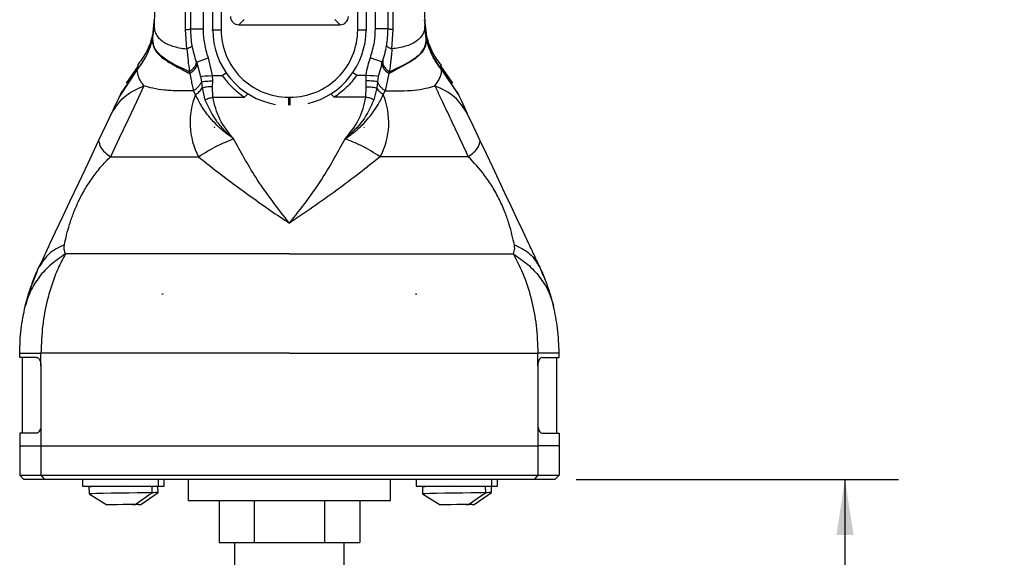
# Model space of a CAD drawing. Header units: millimetres. Extents: x 13 to 546, y 13 to 419.
# Tile 10 of 19: x 300 to 417, y 165 to 229. Entities that reach past the tile are written whole.
import ezdxf

# ---------------------------------------------------------------- set-up
doc = ezdxf.new("R2010")
doc.units = ezdxf.units.MM
doc.header["$LTSCALE"] = 2
doc.linetypes.add('SLD-Solid', pattern=[0])
doc.layers.add('DIMENSIONS', color=140, linetype='SLD-Solid', lineweight=25)
doc.styles.add('SLDTEXTSTYLE0', font='VERDANA.TTF')
doc.dimstyles.new('SLDDIMSTYLE0', dxfattribs={"dimtxt": 4.316016, "dimasz": 6.604, "dimexe": 0, "dimexo": 0.0625, "dimgap": 1.079004, "dimtad": 0, "dimtih": 1, "dimtoh": 1, "dimrnd": 1e-09, "dimzin": 12, "dimdsep": 46, "dimtxsty": 'SLDTEXTSTYLE0', "dimsah": 1, "dimcen": 0.09, "dimadec": 0, "dimazin": 3, "dimtfac": 1, "dimtofl": 0, "dimtmove": 0, "dimatfit": 3, "dimfxl": 0, "dimfrac": 2, "dimtolj": 1, "dimtzin": 12, "dimarcsym": 0})

# ---------------------------------------------------------------- blocks, each defined once
blk = doc.blocks.new('_D_6')
at = {"layer": 'DIMENSIONS'}
for p, q in [((366.07, 174.24), (404.3, 174.24)), ((397.95, 174.24), (397.95, 129.49)), ((397.95, 93.52), (397.95, 115.77)), ((400.78, 92.11), (397.95, 93.52)), ((395.13, 89.28), (400.78, 92.11)), ((397.95, 87.87), (395.13, 89.28)), ((397.95, 58.76), (397.95, 87.87)), ((339.57, 58.76), (404.3, 58.76))]:
    blk.add_line(p, q, dxfattribs=at)
for points in [[(397.95, 174.24), (396.94, 167.64), (398.97, 167.64)], [(397.95, 58.76), (398.97, 65.36), (396.94, 65.36)]]:
    blk.add_solid(points, dxfattribs=at)
at = {"layer": 'DIMENSIONS', "char_height": 4.2333, "attachment_point": 1, "style": 'SLDTEXTSTYLE0'}
for s, insert in [('16.4FT / 5M', (380.74, 128.01)), ('CABLE LENGTH', (376.25, 121.15))]:
    blk.add_mtext(s, dxfattribs=dict(at, insert=insert))

msp = doc.modelspace()

# ---------------------------------------------------------------- linework, layer by layer
for p, q in [((322.936, 227.643), (322.936, 298.843)), ((323.932, 298.843), (323.932, 227.643)), ((340.137, 227.643), (340.137, 298.843)), ((341.133, 298.843), (341.133, 227.643)), ((320.335, 227.743), (320.335, 296.237)), ((321.834, 227.743), (321.835, 296.237)), ((342.235, 227.743), (342.235, 296.237)), ((343.735, 227.743), (343.735, 296.237)), ((316.013, 229.862), (315.975, 228.123)), ((348.056, 229.862), (348.094, 228.123)), ((315.79, 226.61), (315.953, 227.929)), ((315.796, 226.653), (315.953, 227.941)), ((315.976, 228.152), (315.806, 226.722)), ((315.814, 226.807), (315.978, 228.595)), ((315.953, 227.941), (315.975, 228.123)), ((315.953, 227.929), (315.975, 228.105)), ((315.975, 228.123), (315.975, 228.105)), ((315.988, 228.71), (315.99, 228.784)), ((326.031, 228.243), (326.651, 228.863)), ((326.031, 228.243), (338.038, 228.243)), ((337.418, 228.863), (338.038, 228.243)), ((348.078, 228.833), (348.251, 227.228)), ((348.081, 228.71), (348.079, 228.784)), ((348.263, 226.722), (348.091, 228.595)), ((348.093, 228.152), (348.263, 226.722)), ((348.094, 228.123), (348.094, 228.105)), ((348.116, 227.94), (348.094, 228.123)), ((348.116, 227.929), (348.094, 228.105)), ((348.096, 228.555), (348.273, 226.687)), ((348.273, 226.653), (348.116, 227.94)), ((348.279, 226.61), (348.116, 227.929)), ((315.79, 226.61), (315.796, 226.653)), ((315.796, 226.653), (315.806, 226.722)), ((315.806, 226.722), (315.796, 226.687)), ((319.866, 225.386), (319.709, 227.674)), ((320.335, 227.743), (321.834, 227.743)), ((322.841, 227.643), (322.936, 227.643)), ((322.936, 227.643), (323.932, 227.643)), ((340.137, 227.643), (341.133, 227.643)), ((341.133, 227.643), (341.228, 227.643)), ((343.735, 227.743), (342.235, 227.743)), ((344.203, 225.386), (344.36, 227.674)), ((348.273, 226.653), (348.263, 226.722)), ((348.263, 226.722), (348.273, 226.687)), ((315.79, 226.61), (315.779, 226.573)), ((348.279, 226.61), (348.29, 226.573)), ((322.919, 222.233), (322.431, 224.307)), ((314.086, 223.372), (312.65, 221.29)), ((321.018, 223.801), (321.066, 223.818)), ((321.018, 223.801), (321.083, 223.576)), ((321.038, 223.819), (321.099, 223.572)), ((321.083, 223.576), (321.503, 222.117)), ((342.986, 223.575), (342.566, 222.117)), ((342.969, 223.568), (343.032, 223.82)), ((343.051, 223.801), (342.986, 223.575)), ((343.051, 223.801), (343.004, 223.818)), ((351.419, 221.291), (349.983, 223.372)), ((313.988, 222.912), (311.976, 219.939)), ((311.991, 219.971), (313.994, 222.95)), ((313.988, 222.912), (313.994, 222.95)), ((320.232, 222.44), (320.166, 222.663)), ((321.503, 222.117), (321.588, 221.477)), ((322.919, 222.233), (324.051, 222.233)), ((322.946, 221.568), (322.919, 222.233)), ((324.051, 222.233), (324.436, 222.499)), ((340.018, 222.233), (339.633, 222.499)), ((341.15, 222.233), (340.018, 222.233)), ((341.123, 221.568), (341.15, 222.233)), ((342.566, 222.117), (342.481, 221.477)), ((343.837, 222.44), (343.415, 220.403)), ((343.837, 222.44), (343.903, 222.663)), ((350.081, 222.912), (350.075, 222.95)), ((352.078, 219.971), (350.075, 222.95)), ((350.081, 222.912), (352.093, 219.939)), ((321.588, 221.477), (321.678, 220.735)), ((322.909, 220.853), (322.946, 221.568)), ((322.95, 219.627), (322.909, 220.853)), ((341.119, 219.627), (341.16, 220.853)), ((341.16, 220.853), (341.123, 221.568)), ((342.481, 221.477), (342.391, 220.735)), ((320.893, 219.947), (320.654, 220.403)), ((321.678, 220.735), (322.013, 219.32)), ((322.95, 219.627), (326.722, 219.627)), ((327.068, 220.012), (326.722, 219.627)), ((331.935, 219.64), (332.135, 219.64)), ((331.935, 219.64), (331.935, 218.688)), ((332.135, 218.688), (332.135, 219.64)), ((337.001, 220.012), (337.347, 219.627)), ((341.119, 219.627), (337.347, 219.627)), ((342.391, 220.735), (342.056, 219.32)), ((343.176, 219.947), (343.415, 220.403)), ((323.169, 216.099), (323.156, 216.057)), ((323.169, 216.099), (323.158, 216.099)), ((323.177, 216.095), (323.169, 216.099)), ((340.892, 216.095), (340.9, 216.099)), ((340.9, 216.099), (340.914, 216.057)), ((340.9, 216.099), (340.911, 216.099)), ((302.328, 199.488), (302.47, 199.672)), ((302.468, 199.67), (302.328, 199.488)), ((361.599, 199.672), (361.741, 199.488)), ((361.741, 199.488), (361.599, 199.672)), ((316.975, 196.225), (316.975, 196.275)), ((316.975, 196.275), (317.049, 196.275)), ((347.094, 196.275), (347.02, 196.275)), ((347.094, 196.225), (347.094, 196.275)), ((300.035, 188.743), (300.035, 189.248)), ((302.048, 188.743), (300.035, 188.743)), ((300.335, 188.743), (300.335, 179.743)), ((362.021, 188.743), (364.035, 188.743)), ((363.735, 188.743), (363.735, 179.743)), ((364.035, 188.743), (364.035, 189.248)), ((302.561, 187.743), (302.561, 180.743)), ((361.508, 187.743), (361.508, 180.743)), ((302.561, 180.743), (302.561, 178.243)), ((361.508, 180.743), (361.508, 178.243)), ((300.035, 179.743), (300.035, 178.243)), ((302.048, 179.743), (300.035, 179.743)), ((362.021, 179.743), (364.035, 179.743)), ((364.035, 179.743), (364.035, 178.243)), ((300.035, 178.243), (302.561, 178.243)), ((300.035, 178.243), (300.035, 174.743)), ((302.561, 178.243), (361.508, 178.243)), ((302.561, 178.243), (302.561, 174.743)), ((364.035, 178.243), (361.508, 178.243)), ((361.508, 178.243), (361.508, 174.743)), ((364.035, 178.243), (364.035, 174.743)), ((300.035, 174.743), (302.561, 174.743)), ((300.035, 174.743), (300.535, 174.243)), ((302.982, 174.243), (300.535, 174.243)), ((302.561, 174.743), (361.508, 174.743)), ((302.561, 174.743), (302.982, 174.243)), ((361.087, 174.243), (302.982, 174.243)), ((307.506, 174.243), (307.506, 173.443)), ((316.506, 173.443), (316.506, 174.243)), ((317.185, 173.443), (317.185, 174.243)), ((320.035, 174.243), (320.035, 171.743)), ((344.035, 171.743), (344.035, 174.243)), ((347.064, 174.243), (347.064, 173.443)), ((356.064, 173.443), (356.064, 174.243)), ((356.742, 173.443), (356.742, 174.243)), ((361.508, 174.743), (361.087, 174.243)), ((363.535, 174.243), (361.087, 174.243)), ((361.508, 174.743), (364.035, 174.743)), ((364.035, 174.743), (363.535, 174.243)), ((307.506, 173.443), (316.506, 173.443)), ((308.256, 173.377), (308.271, 172.547)), ((310.007, 173.443), (310.007, 173.409)), ((315.77, 172.678), (315.756, 173.443)), ((316.448, 172.678), (316.435, 173.443)), ((316.506, 173.443), (317.185, 173.443)), ((347.064, 173.443), (356.064, 173.443)), ((347.814, 173.377), (347.829, 172.547)), ((349.564, 173.443), (349.565, 173.409)), ((355.327, 172.678), (355.314, 173.443)), ((356.006, 172.678), (355.993, 173.443)), ((356.064, 173.443), (356.742, 173.443)), ((308.271, 172.547), (310.37, 171.214)), ((313.719, 171.272), (315.77, 172.678)), ((314.398, 171.272), (316.448, 172.678)), ((320.035, 171.743), (332.035, 171.743)), ((323.685, 171.743), (323.685, 166.743)), ((327.86, 171.743), (327.86, 166.743)), ((332.035, 171.743), (344.035, 171.743)), ((336.21, 171.743), (336.21, 166.743)), ((340.385, 171.743), (340.385, 166.743)), ((347.829, 172.547), (349.927, 171.214)), ((353.277, 171.272), (355.327, 172.678)), ((353.955, 171.272), (356.006, 172.678)), ((323.685, 166.743), (327.86, 166.743)), ((325.535, 166.743), (325.535, 163.243)), ((327.86, 166.743), (336.21, 166.743)), ((336.21, 166.743), (340.385, 166.743)), ((338.535, 163.243), (338.535, 166.743))]:
    msp.add_line(p, q)
at = {"flags": 128}
for points in [[(348.279, 226.61), (348.276, 226.634), (348.273, 226.653)], [(320.166, 222.663), (319.56, 222.955), (318.753, 223.345), (318.29, 223.582), (317.806, 223.853), (317.32, 224.161), (316.855, 224.513), (316.646, 224.699), (316.455, 224.894), (316.284, 225.096), (316.135, 225.307), (316.009, 225.525), (315.853, 225.925), (315.828, 226.027), (315.822, 226.053), (315.821, 226.059), (315.821, 226.061), (315.82, 226.061), (315.82, 226.061), (315.82, 226.061), (315.82, 226.061), (315.82, 226.061), (315.82, 226.061), (315.793, 226.24), (315.788, 226.298), (315.785, 226.334), (315.783, 226.472), (315.79, 226.61)], [(321.066, 223.818), (321.126, 223.84), (321.432, 223.949), (321.89, 224.113), (322.431, 224.307)], [(343.004, 223.818), (342.943, 223.84), (342.637, 223.949), (342.179, 224.113), (341.638, 224.307)], [(321.503, 222.117), (321.7, 222.133), (322.027, 222.16), (322.454, 222.195), (322.919, 222.233)], [(342.566, 222.117), (342.359, 222.134), (342.022, 222.162), (341.597, 222.196), (341.15, 222.233)], [(314.779, 220.993), (313.875, 219.077), (312.887, 216.983), (311.851, 214.788), (310.806, 212.572)], [(311.976, 219.939), (311.849, 219.671), (311.675, 219.301), (311.46, 218.845), (311.216, 218.329), (310.927, 217.715)], [(311.991, 219.971), (311.983, 219.953), (311.976, 219.939)], [(312.181, 220.373), (312.128, 220.261), (311.991, 219.971)], [(352.078, 219.971), (352.086, 219.953), (352.093, 219.939)], [(352.093, 219.939), (352.22, 219.67), (352.394, 219.301), (352.609, 218.845), (352.852, 218.329), (353.142, 217.715)], [(309.399, 214.476), (310.294, 216.372), (310.927, 217.715)], [(354.67, 214.476), (353.87, 216.173), (353.142, 217.715)], [(303.51, 201.992), (303.652, 202.293), (304.296, 203.66), (305.151, 205.47), (306, 207.272), (307.032, 209.459), (308.143, 211.813), (309.399, 214.476)], [(360.415, 202.299), (359.755, 203.697), (359.059, 205.173), (358.341, 206.694), (357.612, 208.24), (356.884, 209.784), (356.153, 211.332), (355.407, 212.914), (354.67, 214.476)], [(310.806, 212.572), (312.867, 212.572), (315.332, 212.572), (318.147, 212.572), (321.255, 212.572)], [(353.263, 212.572), (351.202, 212.572), (348.737, 212.572), (345.922, 212.572), (342.814, 212.572)], [(332.035, 201.02), (328.047, 201.02), (324.125, 201.02), (320.336, 201.02), (316.743, 201.02), (313.405, 201.02), (310.378, 201.02), (307.714, 201.02), (305.456, 201.02)], [(332.035, 201.02), (336.022, 201.02), (339.944, 201.02), (343.733, 201.02), (347.326, 201.02), (350.664, 201.02), (353.691, 201.02), (356.355, 201.02), (358.613, 201.02)], [(332.035, 189.243), (327.666, 189.243), (323.365, 189.243), (319.201, 189.243), (315.237, 189.243), (311.535, 189.243), (308.155, 189.243), (305.147, 189.242), (302.561, 189.242)], [(302.561, 187.743), (302.561, 188.583), (302.561, 189.242)], [(332.035, 189.243), (336.403, 189.243), (340.704, 189.243), (344.868, 189.243), (348.832, 189.243), (352.534, 189.243), (355.914, 189.243), (358.922, 189.242), (361.508, 189.242)], [(361.508, 187.743), (361.508, 188.583), (361.508, 189.242)], [(311.94, 173.443), (310.887, 173.424), (309.924, 173.407), (309.13, 173.393), (308.569, 173.383), (308.286, 173.378), (308.256, 173.377)], [(351.498, 173.443), (350.445, 173.424), (349.482, 173.407), (348.687, 173.393), (348.126, 173.383), (347.844, 173.378), (347.814, 173.377)], [(315.77, 172.678), (315.722, 172.678), (315.403, 172.672), (314.811, 172.662), (313.992, 172.648), (313.014, 172.631), (311.955, 172.613), (310.901, 172.594), (309.939, 172.577), (309.144, 172.563), (308.583, 172.553), (308.3, 172.548), (308.271, 172.547)], [(355.327, 172.678), (355.279, 172.678), (354.961, 172.672), (354.368, 172.662), (353.55, 172.648), (352.571, 172.631), (351.513, 172.613), (350.459, 172.594), (349.496, 172.577), (348.702, 172.563), (348.141, 172.553), (347.858, 172.548), (347.829, 172.547)], [(313.467, 171.268), (312.977, 171.26), (312.322, 171.248), (311.618, 171.236), (310.989, 171.225), (310.547, 171.217), (310.371, 171.214), (310.37, 171.214)], [(314.146, 171.268), (313.656, 171.26), (313.509, 171.257)], [(313.561, 171.27), (313.628, 171.271), (313.677, 171.272), (313.708, 171.272), (313.719, 171.272), (313.719, 171.272)], [(314.24, 171.27), (314.307, 171.271), (314.356, 171.272), (314.386, 171.272), (314.398, 171.272), (314.398, 171.272)], [(353.025, 171.268), (352.535, 171.26), (351.88, 171.248), (351.176, 171.236), (350.547, 171.225), (350.105, 171.217), (349.929, 171.214), (349.927, 171.214)], [(353.703, 171.268), (353.214, 171.26), (353.067, 171.257)], [(353.119, 171.27), (353.186, 171.271), (353.235, 171.272), (353.265, 171.272), (353.277, 171.272), (353.277, 171.272)], [(353.797, 171.27), (353.864, 171.271), (353.913, 171.272), (353.944, 171.272), (353.955, 171.272), (353.955, 171.272)]]:
    msp.add_lwpolyline(points, dxfattribs=at)
for centre, radius, start, end in [((326.029, 229.238), 0.995, 179.92406, 270.07283), ((338.04, 229.238), 0.995, 269.92427, 0.07309), ((331.935, 227.643), 8.999, 180.00002, 260.04084), ((331.935, 227.643), 8.002, 180, 270.00002), ((332.135, 227.643), 8.002, 269.99998, 360), ((332.135, 227.643), 8.999, 283.66328, 359.99999), ((328.97, 216.647), 8.725, 157.77448, 207.84585), ((335.099, 216.647), 8.725, 332.15416, 22.22551), ((320.246, -77.596), 250.303, 90.86935, 91.01584), ((359.803, -77.576), 250.284, 90.86934, 91.01584)]:
    msp.add_arc(centre, radius, start, end)
for points, knots in [([(319.709, 227.674), (319.718, 229.764), (319.733, 233.765), (319.745, 239.498), (319.754, 245.017), (319.762, 250.526), (319.768, 256.198), (319.771, 261.888), (319.771, 268.601), (319.766, 276.381), (319.757, 283.027), (319.749, 287.489), (319.744, 289.393), (319.742, 291.15), (319.74, 293.05), (319.734, 295.696), (319.725, 297.73), (319.72, 298.881)], [0, 0, 0, 0, 0.0880322, 0.1685616, 0.241572, 0.3205272, 0.400668, 0.4805134, 0.5602689, 0.6834825, 0.8083012, 0.840277, 0.8714455, 0.8885259, 0.9143095, 0.9514718, 1, 1, 1, 1]), ([(344.36, 227.674), (344.356, 228.521), (344.348, 230.424), (344.339, 233.59), (344.329, 237.382), (344.321, 241.688), (344.313, 245.978), (344.301, 254.657), (344.297, 263.264), (344.3, 272.112), (344.304, 276.573), (344.31, 281.516), (344.317, 286.631), (344.327, 291.596), (344.336, 295.573), (344.345, 297.89), (344.349, 298.881)], [0, 0, 0, 0, 0.0356885, 0.0801559, 0.1334073, 0.1954464, 0.261577, 0.3141104, 0.5610954, 0.6242099, 0.686867, 0.7490623, 0.8324532, 0.9023853, 0.9582254, 1, 1, 1, 1]), ([(315.991, 228.833), (315.951, 228.297), (315.85, 226.944), (315.221, 225.041), (314.357, 223.913), (313.993, 223.437)], [0, 0, 0, 0, 0.2752083, 0.6944753, 1, 1, 1, 1]), ([(315.983, 228.554), (315.982, 228.52), (315.979, 228.431), (315.973, 228.311), (315.962, 228.141), (315.951, 227.981), (315.939, 227.85), (315.934, 227.804)], [0, 0, 0, 0, 0.1363354, 0.3576999, 0.4768891, 0.8145086, 1, 1, 1, 1]), ([(315.975, 228.105), (315.995, 227.867), (316.034, 227.414), (316.392, 226.796), (316.891, 226.323), (317.501, 225.963), (318.186, 225.692), (318.983, 225.491), (319.561, 225.422), (319.866, 225.386)], [0, 0, 0, 0, 0.1356178, 0.2593705, 0.4005787, 0.5280352, 0.6649842, 0.8232375, 1, 1, 1, 1]), ([(348.094, 228.105), (348.081, 227.913), (348.056, 227.545), (347.831, 227.049), (347.523, 226.644), (346.893, 226.095), (345.765, 225.601), (344.736, 225.459), (344.203, 225.386)], [0, 0, 0, 0, 0.1097544, 0.2113161, 0.3083731, 0.4015145, 0.6906275, 1, 1, 1, 1]), ([(315.796, 226.687), (315.609, 226.011), (315.235, 224.656), (314.408, 223.52), (313.994, 222.95)], [0, 0, 0, 0, 0.498937, 1, 1, 1, 1]), ([(315.796, 226.687), (315.793, 226.668), (315.788, 226.63), (315.782, 226.592), (315.779, 226.573)], [0, 0, 0, 0, 0.49652794, 1, 1, 1, 1]), ([(315.814, 226.807), (315.812, 226.793), (315.808, 226.762), (315.802, 226.722), (315.798, 226.696), (315.796, 226.687)], [0, 0, 0, 0, 0.3442155, 0.7690114, 1, 1, 1, 1]), ([(319.709, 227.674), (319.797, 227.678), (319.952, 227.684), (320.145, 227.706), (320.271, 227.71), (320.321, 227.736), (320.335, 227.743)], [0, 0, 0, 0, 0.4159474, 0.733302, 0.929562, 1, 1, 1, 1]), ([(321.018, 223.801), (320.82, 224.443), (320.422, 225.728), (320.364, 227.071), (320.335, 227.743)], [0, 0, 0, 0, 0.4999997, 1, 1, 1, 1]), ([(322.431, 224.307), (322.339, 224.584), (322.156, 225.139), (321.974, 225.997), (321.856, 226.867), (321.842, 227.451), (321.834, 227.743)], [0, 0, 0, 0, 0.2499993, 0.5000013, 0.7499986, 1, 1, 1, 1]), ([(341.638, 224.307), (341.829, 224.935), (342.17, 226.057), (342.215, 227.228), (342.235, 227.743)], [0, 0, 0, 0, 0.5599695, 1, 1, 1, 1]), ([(343.051, 223.801), (343.249, 224.443), (343.647, 225.728), (343.705, 227.071), (343.735, 227.743)], [0, 0, 0, 0, 0.4999997, 1, 1, 1, 1]), ([(344.36, 227.674), (344.272, 227.678), (344.117, 227.684), (343.924, 227.706), (343.798, 227.71), (343.748, 227.736), (343.735, 227.743)], [0, 0, 0, 0, 0.4172293, 0.7344888, 0.9300078, 1, 1, 1, 1]), ([(350.077, 223.438), (349.707, 223.912), (348.828, 225.038), (348.463, 226.425), (348.251, 227.228)], [0, 0, 0, 0, 0.420952, 1, 1, 1, 1]), ([(348.273, 226.687), (348.461, 226.006), (348.836, 224.651), (349.664, 223.515), (350.075, 222.95)], [0, 0, 0, 0, 0.5025708, 1, 1, 1, 1]), ([(348.273, 226.687), (348.276, 226.668), (348.279, 226.643), (348.285, 226.605), (348.288, 226.586), (348.29, 226.573)], [0, 0, 0, 0, 0.4965279, 0.6661454, 1, 1, 1, 1]), ([(313.988, 222.912), (314.396, 223.47), (315.211, 224.584), (315.59, 225.911), (315.779, 226.573)], [0, 0, 0, 0, 0.5009944, 1, 1, 1, 1]), ([(315.779, 226.573), (315.825, 226.156), (315.925, 225.238), (317.099, 224.157), (318.577, 223.311), (319.673, 222.734), (320.232, 222.44)], [0, 0, 0, 0, 0.1912562, 0.4208256, 0.7041265, 1, 1, 1, 1]), ([(320.498, 225.794), (320.491, 225.764), (320.472, 225.681), (320.327, 225.589), (320.129, 225.482), (319.96, 225.42), (319.865, 225.386)], [0, 0, 0, 0, 0.1169738, 0.3156945, 0.6141586, 1, 1, 1, 1]), ([(343.571, 225.794), (343.579, 225.763), (343.599, 225.679), (343.746, 225.586), (343.944, 225.48), (344.11, 225.419), (344.203, 225.386)], [0, 0, 0, 0, 0.120416, 0.3233278, 0.6220675, 1, 1, 1, 1]), ([(348.29, 226.573), (348.261, 226.187), (348.222, 225.654), (347.848, 225.08), (347.554, 224.733), (346.999, 224.223), (346.122, 223.647), (344.962, 223.052), (344.204, 222.639), (343.837, 222.44)], [0, 0, 0, 0, 0.176422, 0.2441214, 0.3158677, 0.3895524, 0.595798, 0.8045052, 1, 1, 1, 1]), ([(343.903, 222.663), (344.555, 222.967), (345.719, 223.51), (347.172, 224.397), (348.168, 225.43), (348.244, 226.24), (348.279, 226.61)], [0, 0, 0, 0, 0.3456744, 0.6174012, 0.8253857, 1, 1, 1, 1]), ([(350.081, 222.912), (349.673, 223.47), (348.858, 224.584), (348.479, 225.911), (348.29, 226.573)], [0, 0, 0, 0, 0.5011448, 1, 1, 1, 1]), ([(319.865, 225.386), (319.909, 224.914), (319.993, 224.005), (320.11, 223.099), (320.166, 222.663)], [0, 0, 0, 0, 0.5187228, 1, 1, 1, 1]), ([(341.15, 222.233), (341.206, 222.633), (341.305, 223.34), (341.537, 224.014), (341.638, 224.307)], [0, 0, 0, 0, 0.5657558, 1, 1, 1, 1]), ([(344.203, 225.386), (344.184, 225.183), (344.148, 224.804), (344.093, 224.24), (344.039, 223.732), (343.974, 223.203), (343.929, 222.86), (343.903, 222.663)], [0, 0, 0, 0, 0.22318544, 0.41622912, 0.62079243, 0.78290743, 1, 1, 1, 1]), ([(313.994, 222.95), (314.043, 223.256), (314.096, 223.585), (314.065, 223.402), (314.062, 223.389)], [0, 0, 0, 0, 0.9281618, 1, 1, 1, 1]), ([(320.936, 224.041), (320.955, 223.93), (320.997, 223.689), (320.84, 223.31), (320.561, 222.953), (320.301, 222.762), (320.166, 222.663)], [0, 0, 0, 0, 0.1968603, 0.4290437, 0.701911, 1, 1, 1, 1]), ([(320.997, 223.862), (321.018, 223.752), (321.066, 223.512), (320.92, 223.123), (320.641, 222.747), (320.373, 222.546), (320.232, 222.44)], [0, 0, 0, 0, 0.19123257, 0.4200763, 0.69422627, 1, 1, 1, 1]), ([(343.072, 223.862), (343.05, 223.748), (343.003, 223.501), (343.158, 223.109), (343.438, 222.74), (343.7, 222.542), (343.837, 222.44)], [0, 0, 0, 0, 0.1980592, 0.4310924, 0.7037649, 1, 1, 1, 1]), ([(343.133, 224.041), (343.114, 223.93), (343.072, 223.689), (343.23, 223.309), (343.509, 222.952), (343.768, 222.762), (343.903, 222.663)], [0, 0, 0, 0, 0.1972043, 0.4295949, 0.702383, 1, 1, 1, 1]), ([(350.075, 222.95), (350.026, 223.256), (349.973, 223.585), (350.004, 223.402), (350.007, 223.389)], [0, 0, 0, 0, 0.9281638, 1, 1, 1, 1]), ([(314.779, 220.994), (314.688, 221.115), (314.448, 221.434), (314.079, 222.05), (314.02, 222.606), (313.988, 222.912)], [0, 0, 0, 0, 0.21611697, 0.56866153, 1, 1, 1, 1]), ([(320.232, 222.44), (320.255, 222.307), (320.318, 221.948), (320.428, 221.381), (320.549, 220.836), (320.627, 220.516), (320.654, 220.403)], [0, 0, 0, 0, 0.1939047, 0.5252734, 0.8334975, 1, 1, 1, 1]), ([(324.051, 222.233), (324.41, 221.761), (325.171, 220.761), (326.186, 220.019), (326.722, 219.627)], [0, 0, 0, 0, 0.472001, 1, 1, 1, 1]), ([(340.018, 222.233), (339.63, 221.727), (338.865, 220.729), (337.848, 219.991), (337.347, 219.627)], [0, 0, 0, 0, 0.5075261, 1, 1, 1, 1]), ([(349.29, 220.993), (349.413, 221.163), (349.647, 221.488), (349.912, 221.982), (350.09, 222.456), (350.084, 222.765), (350.081, 222.912)], [0, 0, 0, 0, 0.2950939, 0.5659494, 0.7943046, 1, 1, 1, 1]), ([(310.927, 217.715), (311.377, 218.415), (312.326, 219.892), (313.933, 220.614), (314.779, 220.993)], [0, 0, 0, 0, 0.4734944, 1, 1, 1, 1]), ([(320.654, 220.403), (320.34, 220.396), (319.728, 220.38), (318.838, 220.386), (318.002, 220.42), (317.009, 220.501), (315.925, 220.642), (315.133, 220.885), (314.779, 220.993)], [0, 0, 0, 0, 0.1587556, 0.3092814, 0.4496646, 0.5818525, 0.8128353, 1, 1, 1, 1]), ([(321.588, 221.477), (321.543, 221.375), (321.448, 221.163), (321.231, 220.877), (320.967, 220.615), (320.758, 220.474), (320.654, 220.403)], [0, 0, 0, 0, 0.2312193, 0.4795717, 0.7386365, 1, 1, 1, 1]), ([(321.588, 221.477), (321.665, 221.492), (321.849, 221.53), (322.169, 221.554), (322.545, 221.571), (322.811, 221.569), (322.946, 221.568)], [0, 0, 0, 0, 0.1713858, 0.4143749, 0.7026892, 1, 1, 1, 1]), ([(322.909, 220.853), (322.791, 220.857), (322.559, 220.864), (322.227, 220.844), (321.931, 220.808), (321.756, 220.758), (321.678, 220.735)], [0, 0, 0, 0, 0.2837327, 0.5595265, 0.8040424, 1, 1, 1, 1]), ([(342.481, 221.477), (342.405, 221.492), (342.223, 221.529), (341.905, 221.554), (341.528, 221.571), (341.26, 221.569), (341.123, 221.568)], [0, 0, 0, 0, 0.1688091, 0.4099144, 0.6989831, 1, 1, 1, 1]), ([(341.16, 220.853), (341.276, 220.857), (341.506, 220.864), (341.837, 220.845), (342.134, 220.809), (342.312, 220.758), (342.391, 220.735)], [0, 0, 0, 0, 0.2793684, 0.5540866, 0.8005844, 1, 1, 1, 1]), ([(342.481, 221.477), (342.529, 221.369), (342.628, 221.15), (342.852, 220.861), (343.114, 220.605), (343.316, 220.47), (343.415, 220.403)], [0, 0, 0, 0, 0.24405255, 0.49738767, 0.75209996, 1, 1, 1, 1]), ([(343.415, 220.403), (344.027, 220.391), (345.179, 220.366), (346.784, 220.465), (348.144, 220.642), (348.936, 220.885), (349.29, 220.993)], [0, 0, 0, 0, 0.30927912, 0.58181174, 0.81281551, 1, 1, 1, 1]), ([(349.29, 220.993), (349.592, 220.355), (350.223, 219.018), (351.198, 216.949), (352.222, 214.781), (352.915, 213.311), (353.263, 212.572)], [0, 0, 0, 0, 0.2276248, 0.4762635, 0.7369066, 1, 1, 1, 1]), ([(353.142, 217.715), (352.689, 218.412), (351.734, 219.883), (350.133, 220.611), (349.29, 220.993)], [0, 0, 0, 0, 0.4738985, 1, 1, 1, 1]), ([(320.893, 219.947), (321.049, 220.058), (321.355, 220.276), (321.571, 220.584), (321.678, 220.735)], [0, 0, 0, 0, 0.5085839, 1, 1, 1, 1]), ([(325.4, 214.713), (325.061, 214.951), (324.365, 215.441), (323.427, 216.281), (322.481, 217.324), (321.603, 218.526), (321.122, 219.489), (320.893, 219.947)], [0, 0, 0, 0, 0.17719103, 0.3649918, 0.53872628, 0.78064916, 1, 1, 1, 1]), ([(322.013, 219.32), (322.16, 219.391), (322.457, 219.538), (322.783, 219.597), (322.95, 219.627)], [0, 0, 0, 0, 0.4907579, 1, 1, 1, 1]), ([(325.4, 214.713), (324.798, 215.453), (323.614, 216.909), (323.169, 218.731), (322.95, 219.627)], [0, 0, 0, 0, 0.5080632, 1, 1, 1, 1]), ([(338.67, 214.713), (339.023, 214.961), (339.72, 215.448), (340.653, 216.294), (341.588, 217.321), (342.462, 218.528), (342.946, 219.49), (343.176, 219.947)], [0, 0, 0, 0, 0.18506054, 0.36431139, 0.53874814, 0.78064489, 1, 1, 1, 1]), ([(338.67, 214.713), (339.274, 215.457), (340.457, 216.914), (340.902, 218.736), (341.119, 219.627)], [0, 0, 0, 0, 0.5106374, 1, 1, 1, 1]), ([(342.056, 219.32), (341.911, 219.391), (341.614, 219.537), (341.288, 219.597), (341.119, 219.627)], [0, 0, 0, 0, 0.4845858, 1, 1, 1, 1]), ([(343.176, 219.947), (343.016, 220.061), (342.709, 220.28), (342.494, 220.588), (342.391, 220.735)], [0, 0, 0, 0, 0.5231023, 1, 1, 1, 1]), ([(351.903, 220.341), (351.9, 220.348), (351.894, 220.361), (351.933, 220.278), (351.976, 220.188), (352.038, 220.055), (352.078, 219.971)], [0, 0, 0, 0, 0.0336329, 0.0655012, 0.4153138, 1, 1, 1, 1]), ([(322.013, 219.32), (322.408, 218.476), (323.013, 217.186), (324.096, 215.902), (324.753, 215.256), (325.118, 214.94), (325.317, 214.779), (325.379, 214.73), (325.4, 214.713)], [0, 0, 0, 0, 0.4807678, 0.7357087, 0.8667475, 0.9593279, 0.9861899, 1, 1, 1, 1]), ([(342.056, 219.32), (341.664, 218.47), (340.85, 216.705), (339.414, 215.393), (338.67, 214.713)], [0, 0, 0, 0, 0.4814706, 1, 1, 1, 1]), ([(323.156, 216.057), (323.156, 216.065), (323.157, 216.079), (323.158, 216.093), (323.158, 216.099)], [0, 0, 0, 0, 0.5600692, 1, 1, 1, 1]), ([(323.156, 216.057), (323.16, 216.064), (323.167, 216.077), (323.174, 216.089), (323.177, 216.095)], [0, 0, 0, 0, 0.56003658, 1, 1, 1, 1]), ([(340.914, 216.057), (340.91, 216.064), (340.902, 216.077), (340.895, 216.089), (340.892, 216.095)], [0, 0, 0, 0, 0.5600312, 1, 1, 1, 1]), ([(340.914, 216.057), (340.913, 216.065), (340.912, 216.079), (340.911, 216.093), (340.911, 216.099)], [0, 0, 0, 0, 0.5600685, 1, 1, 1, 1]), ([(309.399, 214.476), (309.458, 214.215), (309.643, 213.407), (310.336, 212.909), (310.806, 212.572)], [0, 0, 0, 0, 0.32307002, 1, 1, 1, 1]), ([(321.255, 212.572), (321.999, 213.035), (323.324, 213.86), (324.767, 214.453), (325.4, 214.713)], [0, 0, 0, 0, 0.5614591, 1, 1, 1, 1]), ([(332.035, 204.67), (330.645, 206.462), (328.179, 209.644), (326.244, 213.173), (325.4, 214.713)], [0, 0, 0, 0, 0.563442, 1, 1, 1, 1]), ([(332.035, 204.67), (332.743, 205.561), (334.159, 207.343), (336.431, 210.664), (337.826, 213.187), (338.67, 214.713)], [0, 0, 0, 0, 0.2831562, 0.5663468, 1, 1, 1, 1]), ([(342.814, 212.572), (342.071, 213.034), (340.746, 213.859), (339.303, 214.452), (338.67, 214.713)], [0, 0, 0, 0, 0.5606661, 1, 1, 1, 1]), ([(353.263, 212.572), (353.728, 212.909), (354.416, 213.409), (354.608, 214.214), (354.67, 214.476)], [0, 0, 0, 0, 0.6743595, 1, 1, 1, 1]), ([(305.34, 202.108), (305.425, 202.503), (305.601, 203.318), (305.89, 204.351), (306.167, 205.199), (306.41, 205.871), (306.68, 206.541), (307.1, 207.478), (307.714, 208.647), (308.601, 210.017), (309.629, 211.343), (310.41, 212.159), (310.806, 212.572)], [0, 0, 0, 0, 0.1010969, 0.2086909, 0.2680358, 0.3243333, 0.3874109, 0.4489158, 0.5810255, 0.717534, 0.8568875, 1, 1, 1, 1]), ([(321.255, 212.572), (321.916, 212.042), (323.26, 210.963), (325.347, 209.374), (327.537, 207.772), (329.771, 206.197), (331.291, 205.171), (332.035, 204.67)], [0, 0, 0, 0, 0.1899347, 0.3867345, 0.5884678, 0.7987749, 1, 1, 1, 1]), ([(342.814, 212.572), (341.993, 211.916), (340.296, 210.559), (337.633, 208.563), (334.861, 206.581), (332.97, 205.302), (332.035, 204.67)], [0, 0, 0, 0, 0.2356096, 0.487648, 0.7466388, 1, 1, 1, 1]), ([(358.729, 202.108), (358.544, 202.92), (358.248, 204.213), (357.626, 205.998), (356.973, 207.504), (356.154, 208.983), (354.973, 210.735), (353.933, 211.852), (353.263, 212.572)], [0, 0, 0, 0, 0.2082921, 0.3315871, 0.4725738, 0.6185915, 0.7543883, 1, 1, 1, 1]), ([(305.34, 202.108), (304.678, 201.8), (303.491, 201.248), (302.782, 200.154), (302.468, 199.67)], [0, 0, 0, 0, 0.5567597, 1, 1, 1, 1]), ([(305.456, 201.02), (305.397, 201.197), (305.28, 201.551), (305.32, 201.922), (305.34, 202.108)], [0, 0, 0, 0, 0.499941, 1, 1, 1, 1]), ([(358.613, 201.02), (358.649, 201.125), (358.724, 201.344), (358.779, 201.713), (358.747, 201.971), (358.729, 202.108)], [0, 0, 0, 0, 0.3006875, 0.6259982, 1, 1, 1, 1]), ([(358.729, 202.108), (359.393, 201.799), (360.58, 201.247), (361.287, 200.154), (361.599, 199.672)], [0, 0, 0, 0, 0.5590725, 1, 1, 1, 1]), ([(361.671, 199.62), (361.388, 200.227), (360.971, 201.121), (360.549, 202.012), (360.414, 202.298)], [0, 0, 0, 0, 0.6792581, 1, 1, 1, 1]), ([(305.456, 201.02), (304.872, 200.625), (303.722, 199.848), (302.327, 198.34), (301.253, 196.661), (300.874, 195.42), (300.688, 194.81)], [0, 0, 0, 0, 0.2626887, 0.5170789, 0.7625005, 1, 1, 1, 1]), ([(303.51, 201.991), (303.469, 201.906), (303.095, 201.115), (302.726, 200.323), (302.396, 199.617)], [0, 0, 0, 0, 0.1085668, 1, 1, 1, 1]), ([(305.456, 201.02), (305.157, 200.451), (304.549, 199.297), (303.844, 197.442), (303.196, 195.202), (302.67, 192.46), (302.598, 190.354), (302.561, 189.242)], [0, 0, 0, 0, 0.15723787, 0.31897475, 0.48472853, 0.72800743, 1, 1, 1, 1]), ([(358.613, 201.02), (359.054, 200.151), (359.951, 198.383), (360.81, 195.511), (361.401, 192.448), (361.471, 190.341), (361.508, 189.242)], [0, 0, 0, 0, 0.2382403, 0.4846245, 0.7311232, 1, 1, 1, 1]), ([(358.613, 201.02), (359.197, 200.625), (360.347, 199.848), (361.742, 198.34), (362.816, 196.661), (363.195, 195.42), (363.381, 194.81)], [0, 0, 0, 0, 0.2626855, 0.5170747, 0.7624972, 1, 1, 1, 1]), ([(302.118, 198.981), (301.887, 198.457), (301.417, 197.388), (301.106, 196.262), (300.947, 195.688)], [0, 0, 0, 0, 0.4900736, 1, 1, 1, 1]), ([(301.501, 197.485), (301.543, 197.607), (301.778, 198.291), (302.08, 198.948), (302.328, 199.488)], [0, 0, 0, 0, 0.1792835, 1, 1, 1, 1]), ([(362.562, 197.5), (362.517, 197.63), (362.283, 198.309), (361.983, 198.961), (361.741, 199.488)], [0, 0, 0, 0, 0.1926395, 1, 1, 1, 1]), ([(363.12, 195.693), (362.962, 196.267), (362.649, 197.397), (362.177, 198.469), (361.944, 198.997)], [0, 0, 0, 0, 0.5076953, 1, 1, 1, 1]), ([(300.688, 194.81), (300.831, 195.376), (301.042, 196.21), (301.335, 197.018), (301.429, 197.278)], [0, 0, 0, 0, 0.67900191, 1, 1, 1, 1]), ([(317.049, 196.275), (317.035, 196.266), (317.01, 196.249), (316.986, 196.233), (316.975, 196.225)], [0, 0, 0, 0, 0.55998473, 1, 1, 1, 1]), ([(347.02, 196.275), (347.034, 196.266), (347.059, 196.249), (347.083, 196.233), (347.094, 196.225)], [0, 0, 0, 0, 0.5599837, 1, 1, 1, 1]), ([(363.381, 194.81), (363.237, 195.38), (363.027, 196.212), (362.734, 197.019), (362.642, 197.273)], [0, 0, 0, 0, 0.684949, 1, 1, 1, 1]), ([(300.035, 189.248), (300.063, 190.198), (300.119, 192.071), (300.5, 193.905), (300.688, 194.81)], [0, 0, 0, 0, 0.5068948, 1, 1, 1, 1]), ([(364.035, 189.248), (364.004, 190.231), (363.946, 192.104), (363.563, 193.938), (363.381, 194.81)], [0, 0, 0, 0, 0.5248126, 1, 1, 1, 1]), ([(300.035, 189.248), (300.085, 189.249), (300.29, 189.252), (300.759, 189.249), (301.551, 189.248), (302.188, 189.244), (302.561, 189.242)], [0, 0, 0, 0, 0.0599345, 0.2440423, 0.5568776, 1, 1, 1, 1]), ([(302.048, 188.743), (302.105, 188.729), (302.236, 188.698), (302.382, 188.511), (302.493, 188.265), (302.552, 187.996), (302.558, 187.816), (302.561, 187.743)], [0, 0, 0, 0, 0.1430922, 0.3260621, 0.5545624, 0.8171501, 1, 1, 1, 1]), ([(364.035, 189.248), (363.981, 189.248), (363.766, 189.246), (363.286, 189.245), (362.498, 189.243), (361.871, 189.243), (361.508, 189.242)], [0, 0, 0, 0, 0.0641115, 0.25514129, 0.56922354, 1, 1, 1, 1]), ([(362.021, 188.743), (361.964, 188.729), (361.833, 188.698), (361.687, 188.511), (361.576, 188.265), (361.517, 187.996), (361.511, 187.816), (361.508, 187.743)], [0, 0, 0, 0, 0.1430909, 0.3260611, 0.5545624, 0.8171497, 1, 1, 1, 1]), ([(302.561, 180.743), (302.555, 180.632), (302.544, 180.419), (302.459, 180.128), (302.336, 179.905), (302.19, 179.764), (302.085, 179.748), (302.048, 179.743)], [0, 0, 0, 0, 0.2745625, 0.527476, 0.7411111, 0.9082153, 1, 1, 1, 1]), ([(361.508, 180.743), (361.514, 180.632), (361.525, 180.419), (361.61, 180.128), (361.733, 179.905), (361.879, 179.764), (361.984, 179.748), (362.021, 179.743)], [0, 0, 0, 0, 0.2745627, 0.5274769, 0.7411123, 0.9082167, 1, 1, 1, 1]), ([(313.467, 171.268), (313.487, 171.269), (313.518, 171.272), (313.549, 171.27), (313.561, 171.27)], [0, 0, 0, 0, 0.6235467, 1, 1, 1, 1]), ([(314.146, 171.268), (314.165, 171.269), (314.197, 171.272), (314.228, 171.27), (314.24, 171.27)], [0, 0, 0, 0, 0.6235467, 1, 1, 1, 1]), ([(353.025, 171.268), (353.044, 171.269), (353.076, 171.272), (353.107, 171.27), (353.119, 171.27)], [0, 0, 0, 0, 0.6235269, 1, 1, 1, 1]), ([(353.703, 171.268), (353.723, 171.269), (353.754, 171.272), (353.786, 171.27), (353.797, 171.27)], [0, 0, 0, 0, 0.6235467, 1, 1, 1, 1])]:
    msp.add_open_spline(points, degree=3, knots=knots)

# ---------------------------------------------------------------- dimensions: what is measured, and where the dimension line sits
at = {"layer": 'DIMENSIONS'}
dim = msp.add_linear_dim(base=(397.954, 174.243), p1=(337.035, 58.756), p2=(363.535, 174.243), angle=90, text='16.4FT / 5M\\PCABLE LENGTH', dimstyle='SLDDIMSTYLE0', dxfattribs=at)
dim.commit()
dim.dimension.update_dxf_attribs({"geometry": '_D_6', "text_midpoint": (397.954, 122.633), "dimtype": 160})

doc.saveas('drawing.dxf')
